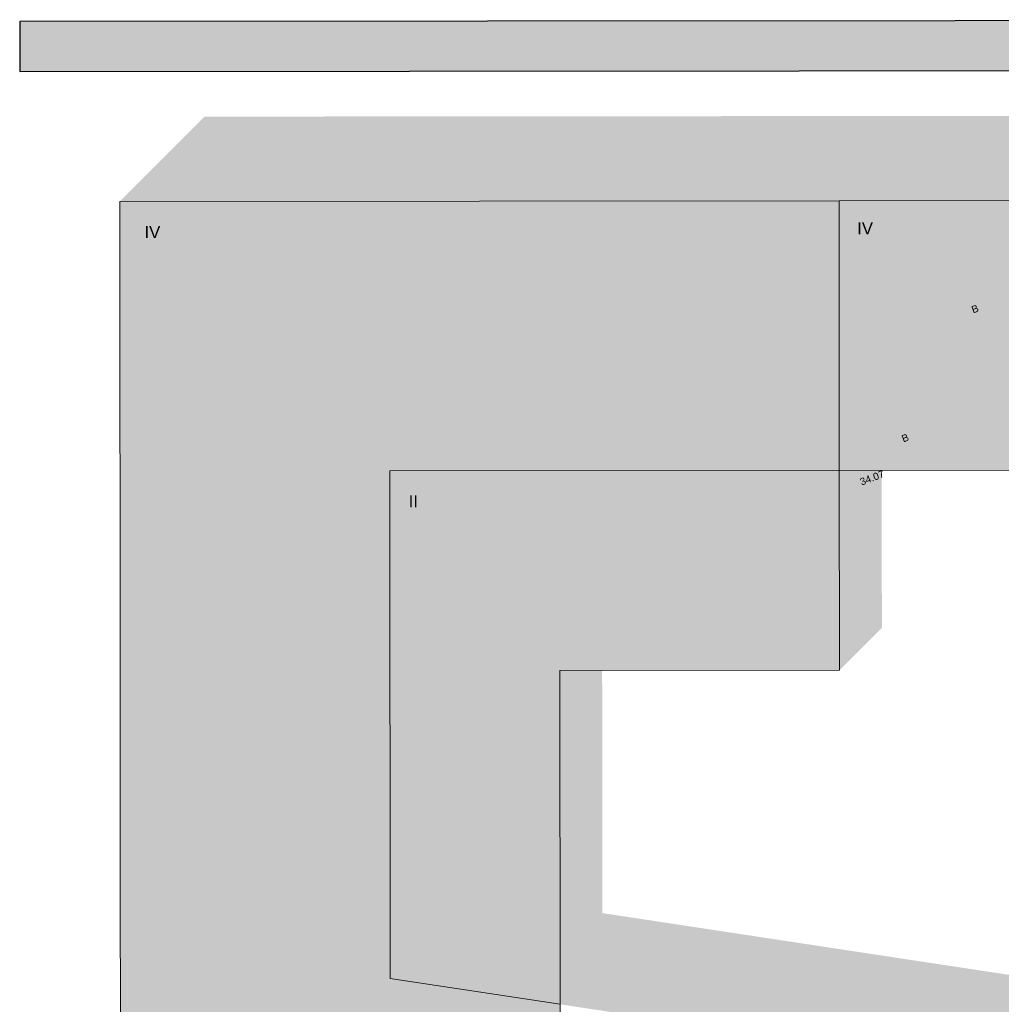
# Model space of a CAD drawing. Header units: metres. Extents: x -5203299 to 2078834, y 245743 to 5816291.
# Tile 230 of 256: x 366380 to 366429, y 5814258 to 5814307. Entities that reach past the tile are written whole.
import ezdxf

# ---------------------------------------------------------------- set-up
doc = ezdxf.new("R2010")
doc.units = ezdxf.units.M
doc.header["$LTSCALE"] = 0.5
for name, color, linetype, lineweight in [('01.01_Text-Beschriftung Geschosse', 7, 'Continuous', 25), ('02.00_Gebäude-Dachlinien Neubau etc', 7, 'Continuous', 9), ('02.02_Nutzung. Gebäude-Gewerbe Neubau', 7, 'Continuous', 9), ('2D-Schatten', 7, 'Continuous', 5), ('99.02_Vermesserplan-Höhe SWP', 7, 'Continuous', 18), ('Keine', 7, 'Continuous', 9)]:
    doc.layers.add(name, color=color, linetype=linetype, lineweight=lineweight)
doc.layers.add('99.04_Erschließung_VP-S-Farben-Mulde', color=7, linetype='Continuous', lineweight=25, true_color=0xa8ffff)
doc.styles.add('Arial', font='arial.ttf')

# ---------------------------------------------------------------- blocks, each defined once
blk = doc.blocks.new('_23-07-06_Massenplan_TB_Weiterführende Schule (3D)')
at = {"layer": '02.02_Nutzung. Gebäude-Gewerbe Neubau', "linetype": 'Continuous', "lineweight": 0}
for points in [[(-193.915, 53.448), (-193.941, 78.86), (-171.44, 78.881), (-171.451, 92.381), (-207.451, 92.351), (-207.409, 41.839), (-185.406, 38.499), (-185.418, 52.158)], [(-137.44, 78.91), (-108.94, 78.934), (-108.932, 68.934), (-95.432, 68.945), (-95.452, 92.445), (-171.451, 92.381), (-171.44, 78.881)], [(-171.44, 78.881), (-193.941, 78.86), (-193.915, 53.448), (-185.418, 52.158), (-185.432, 68.869), (-171.432, 68.881)]]:
    blk.add_hatch(color=9, dxfattribs=at).paths.add_polyline_path(points)
at = {"layer": '2D-Schatten', "linetype": 'Continuous', "lineweight": 0, "transparency": 33554457}
for points in [[(-95.432, 68.945), (-95.452, 92.445), (-207.451, 92.351), (-203.209, 96.594), (-91.209, 96.688), (-91.189, 73.188)], [(-193.941, 78.86), (-191.818, 78.862), (-191.818, 55.771), (-185.42, 54.713), (-185.432, 68.869), (-183.309, 68.871), (-183.299, 56.723), (-137.416, 49.757), (-137.414, 47.184), (-130.15, 45.95), (-115.412, 45.95), (-115.418, 52.928), (-137.418, 52.91), (-135.297, 55.031), (-113.297, 55.05), (-113.291, 48.169), (-111.168, 48.171), (-111.157, 34.671), (-115.399, 30.428), (-115.411, 43.928), (-131.126, 43.915), (-185.418, 52.158), (-185.418, 52.158), (-193.915, 53.448)]]:
    blk.add_hatch(color=7, dxfattribs=at).paths.add_polyline_path(points)
at = {"layer": '99.04_Erschließung_VP-S-Farben-Mulde', "linetype": 'Continuous', "lineweight": 0, "true_color": 0xa8ffff}
blk.add_hatch(color=131, dxfattribs=at).paths.add_polyline_path([(-95.441, 98.945), (-95.443, 101.445), (-212.459, 101.347), (-212.457, 98.847)])
at = {"layer": '02.00_Gebäude-Dachlinien Neubau etc', "flags": 128}
blk.add_lwpolyline([(-171.44, 78.881), (-193.941, 78.86), (-193.915, 53.448), (-185.418, 52.158)], dxfattribs=at)
at = {"layer": '02.02_Nutzung. Gebäude-Gewerbe Neubau', "flags": 128}
for points in [[(-193.915, 53.448), (-193.941, 78.86), (-171.44, 78.881), (-171.451, 92.381), (-207.451, 92.351), (-207.409, 41.839), (-185.406, 38.499), (-185.418, 52.158)], [(-137.44, 78.91), (-108.94, 78.934), (-108.932, 68.934), (-95.432, 68.945), (-95.452, 92.445), (-171.451, 92.381), (-171.44, 78.881)], [(-171.44, 78.881), (-193.941, 78.86), (-193.915, 53.448), (-185.418, 52.158), (-185.432, 68.869), (-171.432, 68.881)]]:
    blk.add_lwpolyline(points, close=True, dxfattribs=at)
at = {"layer": '2D-Schatten', "color": 7, "transparency": 33554457}
blk.add_solid([(-171.432, 68.881), (-171.44, 78.881), (-169.311, 71.003), (-169.317, 78.883)], dxfattribs=at)
at = {"layer": '99.04_Erschließung_VP-S-Farben-Mulde', "flags": 128}
blk.add_lwpolyline([(-95.441, 98.945), (-95.443, 101.445), (-212.459, 101.347), (-212.457, 98.847)], close=True, dxfattribs=at)
at = {"layer": '01.01_Text-Beschriftung Geschosse', "color": 7, "char_height": 0.6041, "attachment_point": 1, "rotation": 0.0481, "line_spacing_factor": 4, "style": 'Arial'}
for s, insert, width in [('IV', (-170.55, 91.308), 4.767), ('IV', (-206.218, 91.12), 6.1845), ('II', (-192.994, 77.643), 2.73)]:
    blk.add_mtext(s, dxfattribs=dict(at, insert=insert, width=width))
at = {"layer": '99.02_Vermesserplan-Höhe SWP', "color": 7, "char_height": 0.36, "rotation": 20.7002, "line_spacing_factor": 0.251004, "style": 'Arial'}
for s, insert, attachment_point in [('B', (-164.87, 87.076), 1), ('B', (-168.364, 80.619), 1), ('34.07', (-169.21, 78.734), 6)]:
    blk.add_mtext(s, dxfattribs=dict(at, insert=insert, attachment_point=attachment_point))

msp = doc.modelspace()

# ---------------------------------------------------------------- block references
at = {"layer": 'Keine', "color": 1}
msp.add_blockref('_23-07-06_Massenplan_TB_Weiterführende Schule (3D)', (366592.803, 5814205.708), dxfattribs=at)

doc.saveas('drawing.dxf')
